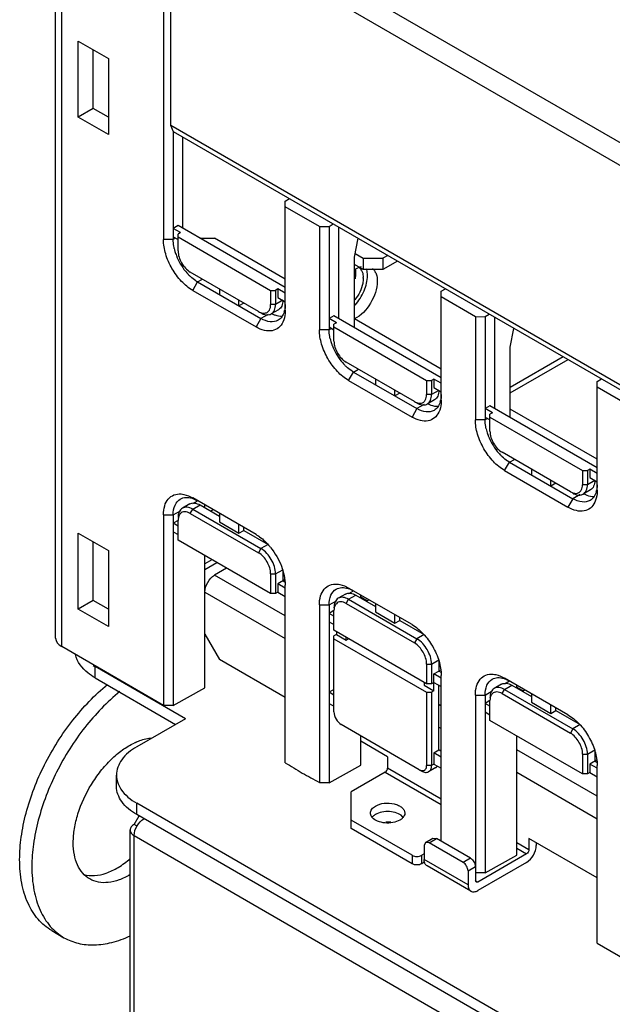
# Model space of a CAD drawing. Header units: millimetres. Extents: x 104 to 805, y 312 to 958.
# Tile 4 of 11: x 104 to 190, y 500 to 643. Entities that reach past the tile are written whole.
import ezdxf

# ---------------------------------------------------------------- set-up
doc = ezdxf.new("R2010")
doc.units = ezdxf.units.MM
doc.header["$LTSCALE"] = 82.53493
doc.layers.get('0').update_dxf_attribs({"linetype": 'CONTINUOUS'})

msp = doc.modelspace()

# ---------------------------------------------------------------- linework, layer by layer
at = {"color": 7, "linetype": 'Continuous'}
for p, q in [((295.49, 565.09), (110.93, 671.64)), ((109.52, 669.19), (294.07, 562.64)), ((109.43, 553.42), (109.43, 658.77)), ((110.31, 552.2), (110.31, 657.53)), ((125.07, 649.01), (125.07, 611.19)), ((126.13, 627.75), (126.13, 648.98)), ((112.71, 628.94), (112.7, 639.97)), ((112.7, 639.97), (117.09, 637.43)), ((114.9, 630.21), (114.9, 638.7)), ((117.09, 637.43), (117.09, 626.41)), ((114.9, 630.21), (112.71, 628.94)), ((117.09, 628.94), (114.9, 630.21)), ((117.09, 626.41), (112.71, 628.94)), ((126.55, 626.84), (126.13, 627.75)), ((209.57, 579.58), (126.13, 627.75)), ((126.49, 626.84), (126.49, 611.19)), ((209.99, 578.67), (126.55, 626.84)), ((127.9, 612.82), (127.9, 626.06)), ((142.75, 616.77), (143.36, 617.14)), ((142.75, 600.98), (142.75, 616.77)), ((147.7, 613.08), (142.75, 615.94)), ((127.2, 613.23), (126.49, 612.82)), ((127.55, 612.21), (126.49, 612.82)), ((142.75, 604.25), (127.2, 613.23)), ((147.7, 613.08), (149.12, 613.1)), ((147.7, 613.08), (147.7, 598.12)), ((149.12, 613.1), (149.72, 613.46)), ((149.12, 613.1), (149.12, 598.12)), ((150.53, 599.76), (150.53, 612.99)), ((126.49, 611.19), (125.07, 611.19)), ((126.49, 611.59), (127.2, 611.19)), ((126.84, 611.39), (126.49, 611.19)), ((127.55, 612.21), (127.2, 612)), ((127.2, 609.55), (127.2, 612)), ((127.2, 611.59), (140.63, 603.84)), ((130.33, 611.42), (132.5, 611.39)), ((142.75, 605.47), (132.5, 611.39)), ((152.78, 608.66), (153.31, 611.39)), ((152.78, 598.46), (152.78, 608.66)), ((152.88, 609.17), (154.07, 608.49)), ((154.07, 608.49), (154.07, 606.85)), ((154.07, 608.49), (156.89, 608.49)), ((157.62, 608.9), (156.89, 608.49)), ((156.89, 608.49), (156.89, 606.85)), ((159.03, 608.09), (156.89, 606.85)), ((154.07, 606.85), (152.78, 607.6)), ((156.89, 606.85), (154.07, 606.85)), ((138.86, 600.78), (128.96, 606.49)), ((130.02, 605.06), (130.73, 605.47)), ((129.32, 603.84), (130.02, 605.06)), ((129.32, 603.84), (138.51, 598.53)), ((130.02, 605.06), (139.22, 599.76)), ((133.21, 604.04), (133.21, 603.23)), ((140.63, 603.84), (140.63, 601.8)), ((140.63, 603.84), (141.34, 603.84)), ((141.69, 604.04), (141.34, 603.84)), ((141.34, 603.84), (141.34, 601.8)), ((141.69, 604.04), (141.69, 602.82)), ((142.75, 603.43), (141.69, 604.04)), ((165.38, 603.71), (165.99, 604.07)), ((136.03, 601.59), (136.03, 602.41)), ((142.4, 602.41), (141.34, 601.8)), ((141.69, 602.82), (142.75, 602.2)), ((165.38, 587.92), (165.38, 603.71)), ((170.33, 600.02), (165.38, 602.88)), ((136.74, 602), (136.03, 601.59)), ((141.34, 601.8), (140.63, 601.8)), ((141.78, 601.04), (140.72, 600.42)), ((139.22, 599.76), (138.51, 598.53)), ((140.26, 600.36), (139.22, 599.76)), ((149.82, 600.16), (149.12, 599.76)), ((150.18, 599.14), (149.12, 599.76)), ((165.38, 591.18), (149.82, 600.16)), ((165.38, 592.41), (152.78, 599.69)), ((170.33, 600.02), (171.74, 600.04)), ((170.33, 600.02), (170.33, 585.06)), ((171.74, 600.04), (172.35, 600.4)), ((171.74, 600.04), (171.74, 585.06)), ((173.16, 586.69), (173.16, 599.93)), ((149.12, 598.12), (147.7, 598.12)), ((149.12, 598.53), (149.82, 598.12)), ((149.47, 598.33), (149.12, 598.12)), ((150.18, 599.14), (149.82, 598.94)), ((149.82, 596.49), (149.82, 598.94)), ((149.82, 598.53), (163.26, 590.77)), ((175.4, 595.6), (175.93, 598.33)), ((175.4, 585.39), (175.4, 595.6)), ((183.07, 594.21), (175.4, 589.78)), ((175.4, 588.96), (183.78, 593.8)), ((161.49, 587.71), (151.59, 593.43)), ((152.65, 592), (153.36, 592.41)), ((151.94, 590.77), (152.65, 592)), ((152.65, 592), (161.84, 586.69)), ((155.83, 590.98), (155.83, 590.16)), ((164.32, 590.98), (163.97, 590.77)), ((164.32, 590.98), (164.32, 589.75)), ((165.38, 590.37), (164.32, 590.98)), ((188.01, 590.65), (188.61, 591.01)), ((151.94, 590.77), (161.14, 585.47)), ((163.26, 590.77), (163.26, 588.73)), ((163.26, 590.77), (163.97, 590.77)), ((163.97, 590.77), (163.97, 588.73)), ((164.32, 589.75), (165.38, 589.14)), ((188.01, 574.85), (188.01, 590.65)), ((192.96, 586.96), (188.01, 589.82)), ((158.66, 588.53), (158.66, 589.34)), ((159.37, 588.94), (158.66, 588.53)), ((163.97, 588.73), (163.26, 588.73)), ((165.03, 589.34), (163.97, 588.73)), ((161.84, 586.69), (161.14, 585.47)), ((162.89, 587.3), (161.84, 586.69)), ((164.4, 587.97), (163.34, 587.36)), ((172.45, 587.1), (171.74, 586.69)), ((172.8, 586.08), (171.74, 586.69)), ((188.01, 578.12), (172.45, 587.1)), ((171.74, 585.47), (172.45, 585.06)), ((172.1, 585.26), (171.74, 585.06)), ((172.8, 586.08), (172.45, 585.88)), ((172.45, 583.43), (172.45, 585.88)), ((172.45, 585.47), (185.89, 577.71)), ((188.01, 579.35), (175.4, 586.62)), ((171.74, 585.06), (170.33, 585.06)), ((184.12, 574.65), (174.22, 580.36)), ((174.57, 577.71), (175.28, 578.93)), ((175.28, 578.93), (175.99, 579.34)), ((175.28, 578.93), (184.47, 573.63)), ((174.57, 577.71), (183.76, 572.4)), ((178.46, 577.91), (178.46, 577.1)), ((185.89, 577.71), (185.89, 575.67)), ((185.89, 577.71), (186.59, 577.71)), ((186.95, 577.91), (186.59, 577.71)), ((186.59, 577.71), (186.59, 575.67)), ((186.95, 577.91), (186.95, 576.69)), ((188.01, 577.3), (186.95, 577.91)), ((186.95, 576.69), (188.01, 576.08)), ((181.29, 575.46), (181.29, 576.28)), ((182, 575.87), (181.29, 575.46)), ((186.59, 575.67), (185.89, 575.67)), ((187.65, 576.28), (186.59, 575.67)), ((185.52, 574.23), (184.47, 573.63)), ((187.03, 574.91), (185.97, 574.3)), ((128.88, 572.88), (127.82, 572.26)), ((138.51, 568.44), (129.32, 573.75)), ((129.32, 572.12), (130.38, 572.73)), ((129.33, 572.94), (130.02, 573.34)), ((130.38, 572.73), (133.21, 571.1)), ((131.08, 572.32), (131.08, 572.73)), ((184.47, 573.63), (183.76, 572.4)), ((125.07, 571.3), (125.07, 543.68)), ((125.07, 571.3), (126.49, 571.3)), ((126.49, 571.3), (127.54, 571.9)), ((126.49, 571.3), (126.49, 543.67)), ((128.96, 571.5), (129.32, 572.12)), ((128.96, 571.5), (138.86, 565.79)), ((129.32, 572.12), (139.22, 566.4)), ((132.28, 572.04), (131.92, 571.84)), ((133.21, 571.5), (133.21, 570.28)), ((127.2, 570.48), (126.49, 570.08)), ((127.2, 569.67), (126.49, 570.08)), ((127.2, 567.63), (127.2, 570.48)), ((133.21, 570.28), (136.03, 568.65)), ((136.03, 568.65), (136.03, 569.87)), ((112.7, 557.62), (112.7, 568.65)), ((112.7, 568.65), (117.09, 566.11)), ((126.49, 568.85), (127.2, 568.44)), ((136.03, 568.65), (136.74, 569.05)), ((136.74, 569.05), (136.74, 569.46)), ((136.74, 569.05), (140.28, 567.01)), ((114.9, 558.89), (114.9, 567.38)), ((140.63, 559.87), (127.2, 567.63)), ((140.28, 567.01), (139.22, 566.4)), ((117.09, 566.11), (117.09, 555.09)), ((131.08, 546.23), (131.08, 565.38)), ((139.22, 566.4), (138.86, 565.79)), ((132.11, 564.79), (131.08, 564.19)), ((131.08, 563.37), (132.82, 564.38)), ((134.24, 563.56), (132.5, 562.56)), ((142.75, 556.64), (132.5, 562.56)), ((140.63, 562.73), (140.63, 559.87)), ((140.63, 562.73), (141.34, 562.73)), ((141.34, 562.73), (142.4, 563.34)), ((141.34, 562.73), (141.34, 559.87)), ((142.4, 563.34), (142.4, 561.71)), ((142.75, 561.91), (141.69, 561.3)), ((141.69, 561.3), (141.69, 560.07)), ((142.75, 560.69), (141.69, 561.3)), ((142.75, 561.5), (142.4, 561.71)), ((142.75, 535.35), (142.75, 561.09)), ((131.08, 560.11), (142.75, 553.37)), ((141.34, 559.87), (140.63, 559.87)), ((141.69, 560.07), (141.34, 559.87)), ((141.69, 560.07), (142.75, 559.46)), ((151.51, 559.81), (150.44, 559.2)), ((161.14, 555.38), (151.94, 560.69)), ((151.94, 559.05), (153.01, 559.66)), ((151.96, 559.88), (152.65, 560.28)), ((153.01, 559.66), (155.83, 558.03)), ((153.71, 559.26), (153.71, 559.66)), ((114.9, 558.89), (112.7, 557.62)), ((117.09, 557.62), (114.9, 558.89)), ((147.7, 558.24), (147.7, 532.45)), ((147.7, 558.24), (149.12, 558.24)), ((149.12, 558.24), (150.16, 558.84)), ((149.12, 558.24), (149.12, 532.44)), ((151.59, 558.44), (151.94, 559.05)), ((151.59, 558.44), (161.49, 552.72)), ((151.94, 559.05), (161.84, 553.34)), ((153.71, 559.39), (154.66, 558.84)), ((154.91, 558.97), (154.54, 558.78)), ((155.83, 558.44), (155.83, 557.22)), ((117.09, 555.09), (112.7, 557.62)), ((149.82, 557.42), (149.12, 557.01)), ((149.82, 556.6), (149.12, 557.01)), ((149.82, 554.56), (149.82, 557.42)), ((155.83, 557.22), (158.66, 555.58)), ((158.66, 555.58), (158.66, 556.81)), ((149.12, 555.79), (149.82, 555.38)), ((158.66, 555.58), (159.37, 555.99)), ((159.37, 555.99), (159.37, 556.4)), ((159.37, 555.99), (162.9, 553.95)), ((131.08, 553.98), (133.21, 550.31)), ((163.26, 546.81), (149.82, 554.56)), ((150.18, 553.95), (149.82, 553.75)), ((150.18, 554.36), (150.18, 553.95)), ((150.18, 553.95), (151.59, 553.13)), ((162.9, 553.95), (161.84, 553.34)), ((149.82, 542.72), (149.82, 553.75)), ((149.82, 553.34), (163.26, 545.58)), ((151.59, 553.13), (151.59, 553.54)), ((151.59, 553.13), (151.94, 553.34)), ((161.84, 553.34), (161.49, 552.72)), ((125.07, 543.68), (110.31, 552.2)), ((142.75, 544.8), (133.21, 550.31)), ((163.26, 549.66), (163.26, 546.81)), ((163.26, 549.66), (163.97, 549.66)), ((163.97, 549.66), (165.03, 550.28)), ((163.97, 549.66), (163.97, 546.81)), ((165.03, 550.28), (165.03, 548.65)), ((115.17, 547.66), (115.17, 549.29)), ((128.26, 541.74), (115.17, 549.29)), ((164.32, 548.23), (165.03, 548.64)), ((164.32, 545.78), (164.32, 548.23)), ((165.38, 547.62), (164.32, 548.23)), ((165.38, 548.85), (165.03, 548.65)), ((165.38, 548.44), (165.03, 548.64)), ((115.17, 547.66), (126.84, 540.92)), ((162.9, 547.01), (162.9, 546.6)), ((163.97, 546.81), (163.26, 546.81)), ((164.32, 547.01), (163.97, 546.81)), ((164.32, 547.01), (165.38, 546.4)), ((165.38, 523.98), (165.38, 548.03)), ((174.13, 546.75), (173.07, 546.14)), ((183.76, 542.31), (174.57, 547.62)), ((174.58, 546.81), (175.28, 547.21)), ((126.49, 543.67), (131.08, 546.23)), ((149.82, 545.99), (149.12, 545.58)), ((149.82, 545.17), (149.12, 545.58)), ((162.9, 546.6), (164.32, 545.78)), ((163.26, 545.58), (163.26, 534.97)), ((163.26, 545.58), (163.97, 545.58)), ((164.32, 545.78), (163.97, 545.58)), ((163.97, 545.58), (163.97, 534.97)), ((165.03, 537.21), (165.03, 546.6)), ((171.74, 545.17), (172.79, 545.78)), ((174.22, 545.38), (174.57, 545.99)), ((174.22, 545.38), (184.12, 539.66)), ((174.57, 545.99), (175.63, 546.6)), ((174.57, 545.99), (184.47, 540.27)), ((175.63, 546.6), (178.46, 544.97)), ((176.34, 546.19), (176.34, 546.6)), ((176.34, 546.33), (177.29, 545.78)), ((177.54, 545.91), (177.17, 545.71)), ((178.46, 545.38), (178.46, 544.15)), ((149.12, 543.95), (149.82, 543.54)), ((170.33, 545.17), (170.33, 518.26)), ((170.33, 545.17), (171.74, 545.17)), ((171.74, 545.17), (171.74, 519.38)), ((172.45, 544.36), (171.74, 543.95)), ((172.45, 543.54), (171.74, 543.95)), ((172.45, 541.5), (172.45, 544.36)), ((178.46, 544.15), (181.29, 542.52)), ((126.49, 543.67), (125.07, 543.68)), ((165.38, 543.57), (165.03, 543.78)), ((171.74, 542.72), (172.45, 542.31)), ((181.29, 542.52), (181.29, 543.74)), ((181.29, 542.52), (182, 542.93)), ((182, 542.93), (182, 543.34)), ((182, 542.93), (185.53, 540.89)), ((128.26, 541.74), (121.19, 537.65)), ((185.89, 533.74), (172.45, 541.5)), ((162.2, 534.35), (150.88, 540.89)), ((165.03, 540.51), (165.38, 540.31)), ((184.47, 540.27), (184.12, 539.66)), ((185.53, 540.89), (184.47, 540.27)), ((153.71, 535), (153.71, 539.25)), ((157.6, 536.23), (153.71, 538.47)), ((176.34, 521.95), (176.34, 539.25)), ((164.32, 536.8), (165.03, 537.21)), ((164.32, 536.8), (164.32, 535.17)), ((165.38, 536.19), (164.32, 536.8)), ((165.38, 537.01), (165.03, 537.21)), ((188.01, 530.51), (176.34, 537.25)), ((186.59, 536.6), (187.65, 537.21)), ((187.65, 537.21), (187.65, 535.58)), ((157.6, 536.23), (157.6, 534.59)), ((185.89, 536.6), (185.89, 533.74)), ((185.89, 536.6), (186.59, 536.6)), ((186.59, 536.6), (186.59, 533.74)), ((188.01, 535.78), (186.95, 535.17)), ((188.01, 535.37), (187.65, 535.58)), ((149.12, 532.44), (153.71, 535)), ((157.25, 533.98), (152.3, 531.12)), ((157.25, 533.98), (165.38, 529.29)), ((165.38, 530.1), (157.6, 534.59)), ((162.2, 534.35), (162.55, 534.15)), ((163.97, 534.97), (163.26, 534.97)), ((164.61, 534.66), (163.55, 534.05)), ((164.32, 535.17), (163.97, 534.97)), ((164.32, 535.17), (165.38, 534.56)), ((176.34, 533.98), (188.01, 527.24)), ((186.95, 533.95), (186.59, 533.74)), ((186.95, 535.17), (186.95, 533.95)), ((188.01, 534.56), (186.95, 535.17)), ((186.95, 533.95), (188.01, 533.33)), ((188.01, 509.2), (188.01, 534.97)), ((118.26, 531.94), (118.26, 533.57)), ((149.12, 532.44), (147.7, 532.45)), ((186.59, 533.74), (185.89, 533.74)), ((152.3, 525.82), (152.3, 531.12)), ((121.19, 527.86), (121.19, 529.49)), ((254.12, 452.74), (121.19, 529.49)), ((120.83, 526.43), (121.54, 527.65)), ((255.89, 450.09), (121.19, 527.86)), ((161.14, 521.94), (152.3, 527.04)), ((120.25, 476.21), (120.25, 525.61)), ((121.26, 526.18), (120.83, 526.43)), ((161.14, 520.71), (152.3, 525.82)), ((120.83, 464.78), (120.83, 524.8)), ((120.83, 524.8), (181.29, 489.89)), ((163.11, 523.82), (164.17, 524.44)), ((163.61, 523.77), (164.67, 524.39)), ((164.17, 524.44), (164.67, 524.39)), ((169.62, 521.53), (164.67, 524.39)), ((178.11, 524.39), (178.11, 522.75)), ((188.01, 518.67), (178.11, 524.39)), ((163.11, 523.82), (162.9, 523.37)), ((162.9, 523.37), (162.9, 521.33)), ((163.61, 523.77), (163.11, 523.82)), ((168.56, 520.92), (163.61, 523.77)), ((178.11, 522.75), (176.34, 523.77)), ((176.34, 522.96), (177.75, 522.14)), ((179.17, 523.77), (179.17, 523.37)), ((161.14, 521.94), (161.14, 520.71)), ((162.9, 522.14), (162.55, 521.94)), ((162.55, 520.71), (162.55, 521.94)), ((169.27, 517.65), (162.9, 521.33)), ((169.62, 521.53), (168.56, 520.92)), ((177.75, 522.14), (170.68, 518.06)), ((171.74, 519.38), (176.34, 521.95)), ((163.02, 520.98), (162.55, 520.71)), ((169.68, 516.74), (163.32, 520.41)), ((169.27, 519.69), (170.33, 520.3)), ((169.27, 519.69), (169.27, 517.65)), ((177.75, 520.92), (170.68, 516.83)), ((171.74, 519.38), (170.33, 519.4)), ((170.43, 518.03), (170.33, 518.26)), ((170.68, 518.06), (170.33, 518.26)), ((170.68, 518.06), (170.43, 518.03)), ((108.87, 511.02), (110.64, 510)), ((188.01, 509.2), (192.96, 506.34))]:
    msp.add_line(p, q, dxfattribs=at)
for centre, radius, start, end in [((133.58, 611.5), 7.12, 193.0137, 196.4098), ((134.19, 611.68), 7.76, 196.4209, 201.2416), ((134.9, 611.96), 8.52, 201.2606, 218.7397), ((155.18, 603.19), 4.35, 120.2325, 123.67), ((152.5, 606), 1.5, 28.6218, 33.3745), ((134.31, 611.49), 7.76, 218.7587, 223.5792), ((133.84, 611.05), 7.12, 223.5903, 226.9865), ((150.91, 605.63), 3.16, 359.9958, 1.469), ((154.1, 605.61), 1.93, 27.4839, 31.2152), ((139.64, 601.61), 3.09, 343.6301, 347.4508), ((142.81, 604.34), 4.35, 241.6936, 243.4728), ((156.21, 598.44), 7.12, 193.0137, 196.4098), ((156.82, 598.62), 7.76, 196.4209, 201.2416), ((157.53, 598.9), 8.52, 201.2606, 218.7397), ((156.93, 598.42), 7.76, 218.7587, 223.5792), ((156.47, 597.98), 7.12, 223.5903, 226.9865), ((165.44, 591.28), 4.35, 241.6936, 243.4728), ((162.27, 588.55), 3.09, 343.6301, 347.4508), ((178.83, 585.37), 7.12, 193.0137, 196.4098), ((179.45, 585.55), 7.76, 196.4209, 201.2416), ((180.15, 585.83), 8.52, 201.2606, 218.7397), ((179.56, 585.36), 7.76, 218.7587, 223.5792), ((179.1, 584.92), 7.12, 223.5903, 226.9865), ((188.07, 578.21), 4.35, 241.6936, 243.4728), ((184.9, 575.48), 3.09, 343.6301, 347.4508), ((133.16, 560.56), 9.58, 38.7691, 40.0674), ((119.69, 557.11), 9.03, 237.9202, 240.0096), ((124.83, 529.83), 9.3, 114.2567, 115.6493), ((162.7, 534.71), 0.498, 300.0034, 303.8252), ((164.27, 535.25), 0.674, 300.0084, 306.5829), ((157.6, 522.12), 4.64, 89.7819, 93.4424), ((157.6, 522.13), 4.63, 84.043, 89.7857), ((158.68, 526.48), 1.53, 43.0952, 46.9013), ((158.77, 526.56), 1.41, 41.2022, 43.0689)]:
    msp.add_arc(centre, radius, start, end, dxfattribs=at)
msp.add_ellipse((112.43, 553.39), major_axis=(3, -0.04), ratio=0.567179, start_param=-3.133166, end_param=-2.347763, dxfattribs=at)
for points, knots in [([(129.32, 603.84), (128.71, 604.19), (127.57, 605.14), (126.24, 606.96), (125.34, 609.02), (125.07, 610.49), (125.07, 611.19)], [0, 0, 0, 0, 0.23724, 0.499999, 0.762759, 1, 1, 1, 1]), ([(126.64, 609.9), (126.62, 610.01), (126.53, 610.43), (126.49, 610.87), (126.49, 611.19)], [0, 0, 0, 0, 0.261668, 1, 1, 1, 1]), ([(127.2, 609.55), (127.2, 608.95), (127.61, 607.75), (128.44, 606.79), (128.96, 606.49)], [0, 0, 0, 0, 0.500001, 1, 1, 1, 1]), ([(153.82, 606.72), (153.86, 606.65), (154, 606.33), (154.06, 605.98), (154.06, 605.71)], [0, 0, 0, 0, 0.229246, 1, 1, 1, 1]), ([(154.68, 605.99), (154.68, 606.07), (154.67, 606.41), (154.62, 606.75), (154.54, 606.98)], [0, 0, 0, 0, 0.26542, 1, 1, 1, 1]), ([(130.02, 605.06), (129.93, 605.11), (129.57, 605.34), (129.23, 605.62), (128.99, 605.84)], [0, 0, 0, 0, 0.237905, 1, 1, 1, 1]), ([(154.07, 605.63), (154.07, 605.37), (153.93, 604.23), (153.4, 603.17), (152.86, 602.48)], [0, 0, 0, 0, 0.229087, 1, 1, 1, 1]), ([(152.87, 601.69), (153.42, 602.3), (154.28, 603.66), (154.68, 605.23), (154.68, 605.99)], [0, 0, 0, 0, 0.520195, 1, 1, 1, 1]), ([(155.81, 606.5), (155.86, 606.41), (156.04, 605.99), (156.1, 605.52), (156.1, 605.17)], [0, 0, 0, 0, 0.228687, 1, 1, 1, 1]), ([(156.1, 605.17), (156.1, 604.05), (155.32, 601.88), (153.75, 600.16), (152.77, 599.69)], [0, 0, 0, 0, 0.505206, 1, 1, 1, 1]), ([(142.4, 602.41), (142.4, 602.12), (142.33, 601.59), (141.98, 601.15), (141.78, 601.04)], [0, 0, 0, 0, 0.550834, 1, 1, 1, 1]), ([(140.29, 600.79), (140.35, 600.85), (140.57, 601.14), (140.63, 601.52), (140.63, 601.8)], [0, 0, 0, 0, 0.221496, 1, 1, 1, 1]), ([(140.72, 600.42), (140.92, 600.54), (141.27, 600.98), (141.34, 601.51), (141.34, 601.8)], [0, 0, 0, 0, 0.449175, 1, 1, 1, 1]), ([(142.75, 600.98), (142.75, 600.82), (142.73, 600.23), (142.59, 599.64), (142.41, 599.25)], [0, 0, 0, 0, 0.272086, 1, 1, 1, 1]), ([(142.75, 601.8), (142.75, 601.72), (142.75, 601.43), (142.71, 601.15), (142.66, 600.94)], [0, 0, 0, 0, 0.261226, 1, 1, 1, 1]), ([(138.86, 600.78), (138.95, 600.72), (139.27, 600.57), (139.66, 600.5), (139.9, 600.57)], [0, 0, 0, 0, 0.286031, 1, 1, 1, 1]), ([(139.22, 600.57), (139.32, 600.51), (139.7, 600.32), (140.17, 600.24), (140.46, 600.32)], [0, 0, 0, 0, 0.285996, 1, 1, 1, 1]), ([(141.72, 599.51), (141.38, 599.31), (140.46, 599.17), (139.63, 599.52), (139.22, 599.76)], [0, 0, 0, 0, 0.449217, 1, 1, 1, 1]), ([(140.87, 600.44), (140.99, 600.38), (141.45, 600.18), (141.95, 600.07), (142.32, 600.09)], [0, 0, 0, 0, 0.274408, 1, 1, 1, 1]), ([(142.61, 600.74), (142.53, 600.48), (142.32, 600), (141.93, 599.63), (141.72, 599.51)], [0, 0, 0, 0, 0.526061, 1, 1, 1, 1]), ([(142.41, 599.25), (142.26, 598.93), (141.84, 598.34), (140.82, 597.9), (139.64, 597.98), (138.89, 598.31), (138.51, 598.53)], [0, 0, 0, 0, 0.23518, 0.459387, 0.707513, 1, 1, 1, 1]), ([(151.94, 590.77), (151.34, 591.12), (150.2, 592.08), (148.87, 593.9), (147.96, 595.96), (147.7, 597.43), (147.7, 598.12)], [0, 0, 0, 0, 0.23724, 0.499999, 0.762759, 1, 1, 1, 1]), ([(149.27, 596.83), (149.25, 596.94), (149.16, 597.37), (149.12, 597.8), (149.12, 598.12)], [0, 0, 0, 0, 0.261668, 1, 1, 1, 1]), ([(149.82, 596.49), (149.82, 595.88), (150.24, 594.69), (151.07, 593.73), (151.59, 593.43)], [0, 0, 0, 0, 0.500001, 1, 1, 1, 1]), ([(152.65, 592), (152.56, 592.05), (152.19, 592.28), (151.85, 592.55), (151.61, 592.78)], [0, 0, 0, 0, 0.237905, 1, 1, 1, 1]), ([(162.92, 587.73), (162.98, 587.78), (163.19, 588.07), (163.26, 588.45), (163.26, 588.73)], [0, 0, 0, 0, 0.221496, 1, 1, 1, 1]), ([(163.34, 587.36), (163.55, 587.48), (163.9, 587.91), (163.97, 588.45), (163.97, 588.73)], [0, 0, 0, 0, 0.449175, 1, 1, 1, 1]), ([(165.03, 589.34), (165.03, 589.06), (164.96, 588.53), (164.61, 588.09), (164.4, 587.97)], [0, 0, 0, 0, 0.550834, 1, 1, 1, 1]), ([(165.38, 588.73), (165.38, 588.66), (165.37, 588.37), (165.34, 588.08), (165.29, 587.87)], [0, 0, 0, 0, 0.261226, 1, 1, 1, 1]), ([(161.49, 587.71), (161.58, 587.66), (161.9, 587.5), (162.28, 587.44), (162.53, 587.5)], [0, 0, 0, 0, 0.286031, 1, 1, 1, 1]), ([(161.84, 587.51), (161.95, 587.45), (162.33, 587.26), (162.79, 587.18), (163.09, 587.26)], [0, 0, 0, 0, 0.285996, 1, 1, 1, 1]), ([(164.34, 586.44), (164.01, 586.25), (163.08, 586.11), (162.26, 586.45), (161.84, 586.69)], [0, 0, 0, 0, 0.449217, 1, 1, 1, 1]), ([(163.5, 587.38), (163.62, 587.32), (164.07, 587.12), (164.58, 587.01), (164.94, 587.03)], [0, 0, 0, 0, 0.274408, 1, 1, 1, 1]), ([(165.24, 587.67), (165.16, 587.41), (164.95, 586.93), (164.56, 586.57), (164.34, 586.44)], [0, 0, 0, 0, 0.526061, 1, 1, 1, 1]), ([(165.38, 587.92), (165.38, 587.76), (165.35, 587.16), (165.22, 586.57), (165.04, 586.18)], [0, 0, 0, 0, 0.272086, 1, 1, 1, 1]), ([(165.04, 586.18), (164.88, 585.86), (164.46, 585.28), (163.45, 584.83), (162.27, 584.92), (161.52, 585.25), (161.14, 585.47)], [0, 0, 0, 0, 0.23518, 0.459387, 0.707513, 1, 1, 1, 1]), ([(174.57, 577.71), (173.97, 578.06), (172.83, 579.02), (171.5, 580.84), (170.59, 582.9), (170.33, 584.36), (170.33, 585.06)], [0, 0, 0, 0, 0.23724, 0.499999, 0.762759, 1, 1, 1, 1]), ([(171.9, 583.77), (171.87, 583.88), (171.79, 584.3), (171.74, 584.74), (171.74, 585.06)], [0, 0, 0, 0, 0.261668, 1, 1, 1, 1]), ([(172.45, 583.43), (172.45, 582.82), (172.86, 581.62), (173.69, 580.67), (174.22, 580.36)], [0, 0, 0, 0, 0.500001, 1, 1, 1, 1]), ([(175.28, 578.93), (175.19, 578.99), (174.82, 579.22), (174.48, 579.49), (174.24, 579.71)], [0, 0, 0, 0, 0.237905, 1, 1, 1, 1]), ([(185.55, 574.66), (185.6, 574.72), (185.82, 575.01), (185.89, 575.39), (185.89, 575.67)], [0, 0, 0, 0, 0.221496, 1, 1, 1, 1]), ([(185.97, 574.3), (186.17, 574.41), (186.52, 574.85), (186.59, 575.38), (186.59, 575.67)], [0, 0, 0, 0, 0.449175, 1, 1, 1, 1]), ([(187.65, 576.28), (187.65, 575.99), (187.58, 575.46), (187.23, 575.02), (187.03, 574.91)], [0, 0, 0, 0, 0.550834, 1, 1, 1, 1]), ([(188.01, 575.67), (188.01, 575.59), (188, 575.31), (187.96, 575.02), (187.92, 574.81)], [0, 0, 0, 0, 0.261226, 1, 1, 1, 1]), ([(125.07, 571.3), (125.07, 571.74), (125.17, 572.56), (125.68, 573.62), (126.58, 574.27), (127.29, 574.35), (127.64, 574.32)], [0, 0, 0, 0, 0.292489, 0.540616, 0.764822, 1, 1, 1, 1]), ([(127.52, 573.59), (127.76, 573.73), (128.35, 573.89), (128.94, 573.79), (129.24, 573.69)], [0, 0, 0, 0, 0.46884, 1, 1, 1, 1]), ([(127.64, 574.32), (127.78, 574.31), (128.37, 574.22), (128.92, 573.98), (129.32, 573.75)], [0, 0, 0, 0, 0.229485, 1, 1, 1, 1]), ([(184.12, 574.65), (184.21, 574.6), (184.53, 574.44), (184.91, 574.37), (185.16, 574.44)], [0, 0, 0, 0, 0.286031, 1, 1, 1, 1]), ([(184.47, 574.44), (184.58, 574.38), (184.96, 574.19), (185.42, 574.11), (185.72, 574.19)], [0, 0, 0, 0, 0.285996, 1, 1, 1, 1]), ([(186.12, 574.32), (186.25, 574.25), (186.7, 574.05), (187.21, 573.95), (187.57, 573.96)], [0, 0, 0, 0, 0.274408, 1, 1, 1, 1]), ([(187.87, 574.61), (187.79, 574.35), (187.57, 573.87), (187.18, 573.5), (186.97, 573.38)], [0, 0, 0, 0, 0.526061, 1, 1, 1, 1]), ([(188.01, 574.85), (188.01, 574.69), (187.98, 574.1), (187.85, 573.51), (187.66, 573.12)], [0, 0, 0, 0, 0.272086, 1, 1, 1, 1]), ([(126.49, 571.3), (126.49, 571.78), (126.6, 572.66), (127.19, 573.39), (127.52, 573.59)], [0, 0, 0, 0, 0.550785, 1, 1, 1, 1]), ([(129.32, 572.12), (129.07, 572.26), (128.57, 572.47), (128.02, 572.38), (127.82, 572.26)], [0, 0, 0, 0, 0.550823, 1, 1, 1, 1]), ([(128.88, 572.88), (129.08, 572.99), (129.63, 573.08), (130.13, 572.87), (130.38, 572.73)], [0, 0, 0, 0, 0.449168, 1, 1, 1, 1]), ([(129.24, 573.69), (129.3, 573.67), (129.57, 573.58), (129.83, 573.45), (130.02, 573.34)], [0, 0, 0, 0, 0.238961, 1, 1, 1, 1]), ([(187.66, 573.12), (187.51, 572.8), (187.09, 572.22), (186.08, 571.77), (184.9, 571.85), (184.14, 572.18), (183.76, 572.4)], [0, 0, 0, 0, 0.23518, 0.459387, 0.707513, 1, 1, 1, 1]), ([(186.97, 573.38), (186.63, 573.19), (185.71, 573.05), (184.89, 573.39), (184.47, 573.63)], [0, 0, 0, 0, 0.449217, 1, 1, 1, 1]), ([(127.82, 572.26), (127.61, 572.15), (127.27, 571.71), (127.2, 571.18), (127.2, 570.89)], [0, 0, 0, 0, 0.449175, 1, 1, 1, 1]), ([(127.53, 571.49), (127.48, 571.43), (127.26, 571.14), (127.2, 570.76), (127.2, 570.48)], [0, 0, 0, 0, 0.221496, 1, 1, 1, 1]), ([(128.96, 571.5), (128.72, 571.64), (128.32, 571.79), (127.81, 571.7), (127.61, 571.57), (127.53, 571.49)], [0, 0, 0, 0, 0.547832, 0.777868, 1, 1, 1, 1]), ([(138.51, 568.44), (138.69, 568.34), (139.42, 567.86), (140.06, 567.24), (140.49, 566.73)], [0, 0, 0, 0, 0.233053, 1, 1, 1, 1]), ([(140.63, 562.73), (140.63, 563.33), (140.22, 564.53), (139.39, 565.49), (138.86, 565.79)], [0, 0, 0, 0, 0.500001, 1, 1, 1, 1]), ([(141.34, 562.73), (141.34, 563.45), (140.84, 564.89), (139.85, 566.04), (139.22, 566.4)], [0, 0, 0, 0, 0.500001, 1, 1, 1, 1]), ([(140.63, 566.56), (141.28, 565.75), (142.29, 564.01), (142.75, 562.04), (142.75, 561.09)], [0, 0, 0, 0, 0.52278, 1, 1, 1, 1]), ([(131.08, 560.11), (131.08, 560.59), (131.42, 561.55), (132.08, 562.32), (132.5, 562.56)], [0, 0, 0, 0, 0.500002, 1, 1, 1, 1]), ([(147.7, 558.24), (147.7, 558.67), (147.79, 559.49), (148.31, 560.55), (149.2, 561.21), (149.92, 561.28), (150.27, 561.25)], [0, 0, 0, 0, 0.292489, 0.540616, 0.764822, 1, 1, 1, 1]), ([(150.27, 561.25), (150.41, 561.24), (150.99, 561.15), (151.55, 560.91), (151.94, 560.69)], [0, 0, 0, 0, 0.229485, 1, 1, 1, 1]), ([(149.12, 558.24), (149.12, 558.71), (149.23, 559.6), (149.81, 560.33), (150.15, 560.52)], [0, 0, 0, 0, 0.550785, 1, 1, 1, 1]), ([(150.15, 560.52), (150.39, 560.66), (150.98, 560.82), (151.57, 560.72), (151.86, 560.63)], [0, 0, 0, 0, 0.46884, 1, 1, 1, 1]), ([(151.51, 559.81), (151.71, 559.93), (152.26, 560.01), (152.76, 559.81), (153.01, 559.66)], [0, 0, 0, 0, 0.449168, 1, 1, 1, 1]), ([(151.86, 560.63), (151.93, 560.61), (152.2, 560.51), (152.46, 560.39), (152.65, 560.28)], [0, 0, 0, 0, 0.238961, 1, 1, 1, 1]), ([(150.44, 559.2), (150.24, 559.08), (149.89, 558.65), (149.82, 558.11), (149.82, 557.83)], [0, 0, 0, 0, 0.449175, 1, 1, 1, 1]), ([(150.16, 558.42), (150.11, 558.37), (149.89, 558.08), (149.82, 557.7), (149.82, 557.42)], [0, 0, 0, 0, 0.221496, 1, 1, 1, 1]), ([(151.59, 558.44), (151.35, 558.58), (150.95, 558.73), (150.44, 558.64), (150.24, 558.51), (150.16, 558.42)], [0, 0, 0, 0, 0.547832, 0.777868, 1, 1, 1, 1]), ([(151.94, 559.05), (151.7, 559.2), (151.2, 559.4), (150.65, 559.32), (150.44, 559.2)], [0, 0, 0, 0, 0.550823, 1, 1, 1, 1]), ([(161.14, 555.38), (161.74, 555.03), (162.88, 554.07), (164.21, 552.25), (165.12, 550.19), (165.38, 548.73), (165.38, 548.03)], [0, 0, 0, 0, 0.23724, 0.499999, 0.762759, 1, 1, 1, 1]), ([(163.26, 549.66), (163.26, 550.27), (162.84, 551.47), (162.02, 552.42), (161.49, 552.72)], [0, 0, 0, 0, 0.500001, 1, 1, 1, 1]), ([(163.97, 549.66), (163.97, 550.39), (163.47, 551.83), (162.47, 552.97), (161.84, 553.34)], [0, 0, 0, 0, 0.500001, 1, 1, 1, 1]), ([(115.17, 547.66), (114.8, 547.87), (113.57, 548.69), (112.54, 549.99), (112.32, 551.03)], [0, 0, 0, 0, 0.288115, 1, 1, 1, 1]), ([(170.33, 545.17), (170.33, 545.61), (170.42, 546.43), (170.94, 547.49), (171.83, 548.15), (172.55, 548.22), (172.9, 548.19)], [0, 0, 0, 0, 0.292489, 0.540616, 0.764822, 1, 1, 1, 1]), ([(172.9, 548.19), (173.03, 548.18), (173.62, 548.09), (174.18, 547.85), (174.57, 547.62)], [0, 0, 0, 0, 0.229485, 1, 1, 1, 1]), ([(104.21, 521.32), (104.21, 522.42), (104.39, 524.68), (105.35, 529.36), (107.62, 535.2), (111.63, 541.55), (115.1, 545.18), (116.98, 546.71)], [0, 0, 0, 0, 0.112263, 0.232545, 0.48917, 0.751692, 1, 1, 1, 1]), ([(171.74, 545.17), (171.74, 545.65), (171.86, 546.54), (172.44, 547.27), (172.78, 547.46)], [0, 0, 0, 0, 0.550785, 1, 1, 1, 1]), ([(172.78, 547.46), (173.02, 547.6), (173.6, 547.76), (174.19, 547.66), (174.49, 547.57)], [0, 0, 0, 0, 0.46884, 1, 1, 1, 1]), ([(174.13, 546.75), (174.34, 546.87), (174.89, 546.95), (175.38, 546.74), (175.63, 546.6)], [0, 0, 0, 0, 0.449168, 1, 1, 1, 1]), ([(174.49, 547.57), (174.56, 547.55), (174.83, 547.45), (175.09, 547.32), (175.28, 547.21)], [0, 0, 0, 0, 0.238961, 1, 1, 1, 1]), ([(118.75, 545.68), (116.87, 544.16), (113.4, 540.53), (109.39, 534.18), (107.12, 528.34), (106.16, 523.66), (105.98, 521.4), (105.98, 520.3)], [0, 0, 0, 0, 0.248308, 0.51083, 0.767455, 0.887737, 1, 1, 1, 1]), ([(173.07, 546.14), (172.87, 546.02), (172.52, 545.58), (172.45, 545.05), (172.45, 544.76)], [0, 0, 0, 0, 0.449175, 1, 1, 1, 1]), ([(172.79, 545.36), (172.73, 545.3), (172.51, 545.01), (172.45, 544.64), (172.45, 544.36)], [0, 0, 0, 0, 0.221496, 1, 1, 1, 1]), ([(174.22, 545.38), (173.98, 545.52), (173.58, 545.67), (173.07, 545.58), (172.87, 545.44), (172.79, 545.36)], [0, 0, 0, 0, 0.547832, 0.777868, 1, 1, 1, 1]), ([(174.57, 545.99), (174.32, 546.13), (173.83, 546.34), (173.27, 546.25), (173.07, 546.14)], [0, 0, 0, 0, 0.550823, 1, 1, 1, 1]), ([(149.82, 542.72), (149.82, 542.36), (150.07, 541.64), (150.57, 541.07), (150.88, 540.89)], [0, 0, 0, 0, 0.500001, 1, 1, 1, 1]), ([(183.76, 542.31), (184.37, 541.97), (185.51, 541.01), (186.84, 539.19), (187.75, 537.13), (188.01, 535.66), (188.01, 534.97)], [0, 0, 0, 0, 0.23724, 0.499999, 0.762759, 1, 1, 1, 1]), ([(185.89, 536.6), (185.89, 537.21), (185.47, 538.4), (184.64, 539.36), (184.12, 539.66)], [0, 0, 0, 0, 0.500001, 1, 1, 1, 1]), ([(186.59, 536.6), (186.59, 537.33), (186.1, 538.76), (185.1, 539.91), (184.47, 540.27)], [0, 0, 0, 0, 0.500001, 1, 1, 1, 1]), ([(111.99, 523.77), (111.99, 524.45), (112.12, 525.87), (112.83, 528.76), (114.14, 531.59), (115.91, 534.15), (117.42, 535.84), (119.05, 537.22), (120.22, 537.94), (120.81, 538.22)], [0, 0, 0, 0, 0.11533, 0.240098, 0.505262, 0.638825, 0.767883, 0.889118, 1, 1, 1, 1]), ([(121.01, 538.31), (121.22, 538.41), (121.99, 538.72), (122.82, 538.92), (123.43, 538.96)], [0, 0, 0, 0, 0.267336, 1, 1, 1, 1]), ([(121.19, 537.65), (120.36, 537.18), (118.94, 536.09), (118.26, 534.35), (118.26, 533.57)], [0, 0, 0, 0, 0.550836, 1, 1, 1, 1]), ([(142.75, 535.35), (143.58, 534.87), (145.19, 533.84), (146.88, 532.97), (147.7, 532.5)], [0, 0, 0, 0, 0.504577, 1, 1, 1, 1]), ([(157.25, 533.98), (157.35, 534.04), (157.52, 534.23), (157.6, 534.47), (157.6, 534.59)], [0, 0, 0, 0, 0.499998, 1, 1, 1, 1]), ([(162.2, 534.35), (162.32, 534.28), (162.57, 534.18), (162.85, 534.22), (162.95, 534.28)], [0, 0, 0, 0, 0.550789, 1, 1, 1, 1]), ([(162.55, 534.15), (162.72, 534.05), (163.05, 533.92), (163.42, 533.97), (163.55, 534.05)], [0, 0, 0, 0, 0.550823, 1, 1, 1, 1]), ([(162.98, 534.3), (163.02, 534.33), (163.21, 534.5), (163.26, 534.77), (163.26, 534.97)], [0, 0, 0, 0, 0.220485, 1, 1, 1, 1]), ([(163.55, 534.05), (163.69, 534.13), (163.92, 534.42), (163.97, 534.77), (163.97, 534.97)], [0, 0, 0, 0, 0.449175, 1, 1, 1, 1]), ([(121.19, 527.86), (120.36, 528.33), (118.94, 529.42), (118.26, 531.16), (118.26, 531.94)], [0, 0, 0, 0, 0.550837, 1, 1, 1, 1]), ([(118.5, 532.3), (118.61, 532.02), (119.23, 530.86), (120.31, 530), (121.19, 529.49)], [0, 0, 0, 0, 0.223196, 1, 1, 1, 1]), ([(155.1, 528.06), (155.1, 528.26), (155.27, 528.69), (155.63, 528.96), (155.83, 529.08)], [0, 0, 0, 0, 0.449157, 1, 1, 1, 1]), ([(155.83, 529.08), (156.22, 529.31), (157.14, 529.56), (158.31, 529.5), (159.17, 529.21), (159.67, 528.9), (160.01, 528.52), (160.1, 528.21), (160.1, 528.06)], [0, 0, 0, 0, 0.269896, 0.561326, 0.695466, 0.813145, 0.912856, 1, 1, 1, 1]), ([(159.73, 527.59), (159.51, 527.8), (158.91, 528.12), (157.88, 528.32), (156.81, 528.25), (156.12, 528.03), (155.83, 527.86)], [0, 0, 0, 0, 0.221468, 0.483342, 0.754559, 1, 1, 1, 1]), ([(120.83, 524.8), (120.83, 525.28), (121.16, 526.24), (121.83, 527), (122.25, 527.24)], [0, 0, 0, 0, 0.500002, 1, 1, 1, 1]), ([(155.38, 527.4), (155.34, 527.45), (155.19, 527.64), (155.1, 527.89), (155.1, 528.06)], [0, 0, 0, 0, 0.272296, 1, 1, 1, 1]), ([(155.53, 527.64), (155.51, 527.62), (155.43, 527.55), (155.35, 527.47), (155.3, 527.41)], [0, 0, 0, 0, 0.260441, 1, 1, 1, 1]), ([(159.37, 527.04), (159.07, 526.87), (158.35, 526.63), (157.23, 526.59), (156.18, 526.81), (155.58, 527.17), (155.38, 527.4)], [0, 0, 0, 0, 0.248578, 0.522795, 0.784064, 1, 1, 1, 1]), ([(155.83, 527.86), (155.81, 527.84), (155.7, 527.78), (155.6, 527.7), (155.53, 527.64)], [0, 0, 0, 0, 0.259289, 1, 1, 1, 1]), ([(159.78, 527.35), (159.75, 527.32), (159.62, 527.2), (159.48, 527.11), (159.37, 527.04)], [0, 0, 0, 0, 0.236669, 1, 1, 1, 1]), ([(160.1, 528.06), (160.1, 527.94), (160.04, 527.67), (159.88, 527.45), (159.78, 527.35)], [0, 0, 0, 0, 0.472779, 1, 1, 1, 1]), ([(120.83, 526.43), (120.67, 526.33), (120.38, 526.11), (120.25, 525.77), (120.25, 525.61)], [0, 0, 0, 0, 0.550836, 1, 1, 1, 1]), ([(120.25, 525.61), (120.25, 525.46), (120.38, 525.11), (120.67, 524.89), (120.83, 524.8)], [0, 0, 0, 0, 0.449163, 1, 1, 1, 1]), ([(114.37, 518.51), (114, 518.73), (113.29, 519.33), (112.53, 520.56), (112.08, 522.08), (111.99, 523.19), (111.99, 523.77)], [0, 0, 0, 0, 0.21777, 0.45095, 0.710188, 1, 1, 1, 1]), ([(177.75, 520.92), (178.17, 521.16), (178.84, 521.92), (179.17, 522.88), (179.17, 523.37)], [0, 0, 0, 0, 0.499998, 1, 1, 1, 1]), ([(178.11, 522.75), (178.11, 522.63), (178.02, 522.39), (177.86, 522.2), (177.75, 522.14)], [0, 0, 0, 0, 0.500002, 1, 1, 1, 1]), ([(108.87, 511.02), (108.51, 511.24), (107.8, 511.73), (106.52, 512.98), (105.26, 515.04), (104.39, 518.02), (104.21, 520.18), (104.21, 521.32)], [0, 0, 0, 0, 0.108162, 0.218364, 0.451367, 0.710411, 1, 1, 1, 1]), ([(113.53, 519.15), (114.02, 519.01), (115.13, 518.92), (116.85, 519.32), (118.61, 520.18), (119.72, 521), (120.27, 521.47)], [0, 0, 0, 0, 0.208254, 0.441756, 0.706015, 1, 1, 1, 1]), ([(161.14, 521.94), (161.35, 521.82), (161.84, 521.72), (162.34, 521.82), (162.55, 521.94)], [0, 0, 0, 0, 0.500001, 1, 1, 1, 1]), ([(163.32, 520.41), (163.18, 520.49), (162.95, 520.78), (162.9, 521.13), (162.9, 521.33)], [0, 0, 0, 0, 0.449165, 1, 1, 1, 1]), ([(169.62, 521.53), (169.83, 521.41), (170.16, 521.03), (170.33, 520.55), (170.33, 520.3)], [0, 0, 0, 0, 0.499999, 1, 1, 1, 1]), ([(105.98, 520.3), (105.98, 519.16), (106.16, 517), (107.03, 514.02), (108.29, 511.96), (109.56, 510.71), (110.27, 510.22), (110.64, 510)], [0, 0, 0, 0, 0.289589, 0.548633, 0.781636, 0.891838, 1, 1, 1, 1]), ([(162.55, 520.71), (162.34, 520.59), (161.84, 520.5), (161.35, 520.59), (161.14, 520.71)], [0, 0, 0, 0, 0.499999, 1, 1, 1, 1]), ([(169.27, 519.69), (169.27, 519.93), (169.1, 520.41), (168.77, 520.8), (168.56, 520.92)], [0, 0, 0, 0, 0.500001, 1, 1, 1, 1]), ([(120.25, 519.15), (119.73, 518.84), (118.71, 518.34), (117.13, 517.94), (115.65, 517.97), (114.76, 518.29), (114.37, 518.51)], [0, 0, 0, 0, 0.290648, 0.550217, 0.783053, 1, 1, 1, 1]), ([(169.27, 517.65), (169.27, 517.46), (169.31, 517.11), (169.55, 516.81), (169.68, 516.74)], [0, 0, 0, 0, 0.550835, 1, 1, 1, 1]), ([(169.68, 516.74), (169.82, 516.66), (170.19, 516.6), (170.52, 516.74), (170.68, 516.83)], [0, 0, 0, 0, 0.449167, 1, 1, 1, 1]), ([(110.64, 510), (111.29, 509.63), (112.73, 509.07), (115.12, 508.86), (117.69, 509.25), (119.39, 509.87), (120.24, 510.26)], [0, 0, 0, 0, 0.223601, 0.45936, 0.716479, 1, 1, 1, 1])]:
    msp.add_open_spline(points, degree=3, knots=knots, dxfattribs=at)
for points in [[(153, 606.24), (153, 606.45), (152.98, 606.66), (152.94, 606.86)], [(152.99, 606.95), (153.12, 607.02), (153.25, 607.09), (153.38, 607.15)], [(153.38, 607.15), (153.52, 607.21), (153.67, 607.26), (153.82, 607.3)], [(153.52, 607.1), (153.61, 607.02), (153.69, 606.93), (153.76, 606.83)], [(155.43, 607), (155.56, 606.89), (155.66, 606.75), (155.75, 606.61)], [(152.93, 605.53), (152.98, 605.76), (153, 606), (153, 606.24)], [(139.9, 600.57), (140.05, 600.6), (140.19, 600.68), (140.29, 600.79)], [(140.46, 600.32), (140.55, 600.34), (140.64, 600.38), (140.72, 600.42)], [(162.53, 587.5), (162.68, 587.54), (162.81, 587.62), (162.92, 587.73)], [(163.09, 587.26), (163.18, 587.28), (163.26, 587.31), (163.34, 587.36)], [(185.16, 574.44), (185.3, 574.48), (185.44, 574.56), (185.55, 574.66)], [(185.72, 574.19), (185.81, 574.22), (185.89, 574.25), (185.97, 574.3)], [(164.83, 534.86), (164.78, 534.8), (164.73, 534.75), (164.68, 534.71)], [(118.26, 533.57), (118.26, 533.14), (118.35, 532.7), (118.5, 532.3)]]:
    msp.add_open_spline(points, degree=3, dxfattribs=at)

doc.saveas('drawing.dxf')
